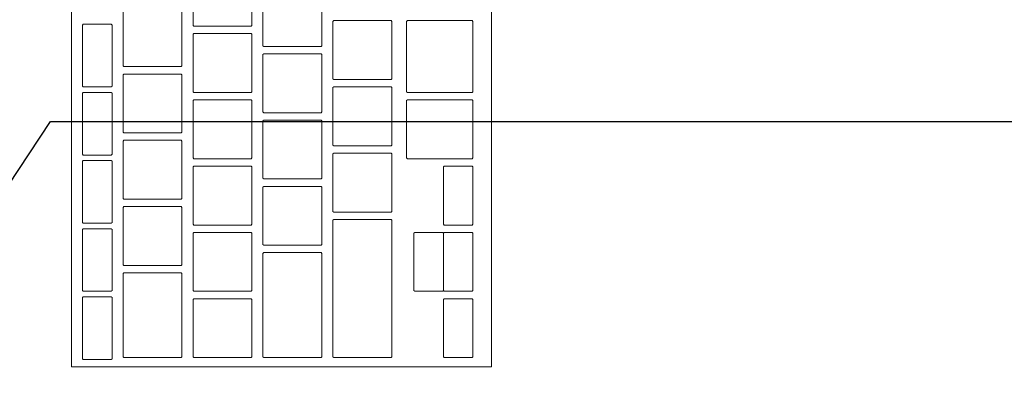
# Model space of a CAD drawing. Header units: metres. Extents: x -3.6 to 90.7, y -11.1 to 18.
# Tile 217 of 256: x 26.1758 to 26.4432, y 1.6069 to 1.7054. Entities that reach past the tile are written whole.
import ezdxf

# ---------------------------------------------------------------- set-up
doc = ezdxf.new("R2010")
doc.units = ezdxf.units.M
doc.header["$MEASUREMENT"] = 0
doc.linetypes.add('Wipeout_Contour', pattern=[1, 0, -1])
for name, color, linetype in [('152 - Bemaßung_ Beschriftung.Ausbau', 7, 'Continuous'), ('701 - Einrichtung.Möbel', 7, 'Continuous'), ('Neubau_152 - Bemaßung_ Beschriftung.Ausbau', 7, 'Continuous')]:
    doc.layers.add(name, color=color, linetype=linetype)
doc.styles.add('ERSTELLTER_STIL_2', font='txt')
doc.dimstyles.new('ERSTELLTER_STIL__1', dxfattribs={"dimtxt": 0.1, "dimasz": 0.0532, "dimexe": 0.18, "dimexo": 0.0625, "dimgap": 0, "dimtad": 1, "dimzin": 0, "dimdsep": 46, "dimtxsty": 'ERSTELLTER_STIL_2', "dimblk": 'ARROWHEAD_2', "dimblk1": 'ARROWHEAD_2', "dimblk2": 'ARROWHEAD_2', "dimcen": 0.09, "dimse1": 1, "dimse2": 1, "dimclrd": 7, "dimclre": 7, "dimclrt": 7, "dimazin": 0, "dimtfac": 1, "dimtdec": 4, "dimtmove": 0, "dimatfit": 3, "dimfxl": 1, "dimtolj": 1, "dimtzin": 0, "dimarcsym": 0})
doc.dimstyles.new('ERSTELLTER_STIL__3', dxfattribs={"dimtxt": 0.1, "dimasz": 0.0532, "dimexe": 0.18, "dimexo": 0.0625, "dimgap": 0, "dimtad": 1, "dimtih": 1, "dimtoh": 1, "dimzin": 0, "dimdsep": 46, "dimtxsty": 'ERSTELLTER_STIL_2', "dimblk": 'ARROWHEAD_2', "dimblk1": 'ARROWHEAD_2', "dimblk2": 'ARROWHEAD_2', "dimcen": 0.09, "dimse1": 1, "dimse2": 1, "dimclrd": 7, "dimclre": 7, "dimclrt": 7, "dimazin": 0, "dimtfac": 1, "dimtdec": 4, "dimtmove": 0, "dimatfit": 3, "dimfxl": 1, "dimtolj": 1, "dimtzin": 0, "dimarcsym": 0})
doc.dimstyles.new('ERSTELLTER_STIL__5', dxfattribs={"dimtxt": 0.18, "dimasz": 0.03648, "dimexe": 0.18, "dimexo": 0.0625, "dimgap": 0, "dimtad": 0, "dimtih": 1, "dimtoh": 1, "dimdec": 4, "dimzin": 0, "dimdsep": 46, "dimcen": 0.09, "dimadec": 0, "dimazin": 0, "dimtfac": 1, "dimtdec": 4, "dimtmove": 0, "dimatfit": 3, "dimldrblk": 'ARROWHEAD_11', "dimfxl": 1, "dimtolj": 1, "dimtzin": 0, "dimarcsym": 0})

# ---------------------------------------------------------------- blocks, each defined once
blk = doc.blocks.new('ARROWHEAD_11')
at = {"color": 0, "linetype": 'Continuous', "lineweight": 0}
blk.add_line((0, 0), (-1, 0), dxfattribs=at)
at = {"color": 0, "linetype": 'Continuous', "lineweight": 0, "const_width": 0.25, "flags": 128}
blk.add_lwpolyline([(-0.125, 0, 1), (0.125, 0, 1)], format="xyb", close=True, dxfattribs=at)
blk = doc.blocks.new('*D432')
at = {"layer": '152 - Bemaßung_ Beschriftung.Ausbau', "color": 7, "linetype": 'Continuous', "lineweight": 5}
for p, q in [((25.79997, -4.6125), (25.79997, -4.5075)), ((29.26, -4.6125), (29.26, -4.5075)), ((25.82018, -4.525), (25.77977, -4.595)), ((29.28021, -4.525), (29.23979, -4.595)), ((25.79997, -4.56), (29.26, -4.56))]:
    blk.add_line(p, q, dxfattribs=at)
at = {"layer": '152 - Bemaßung_ Beschriftung.Ausbau', "color": 7, "lineweight": 5, "char_height": 0.1, "attachment_point": 7, "style": 'ERSTELLTER_STIL_2'}
for s, insert in [('\\A1;{\\pql;\\fArial|b0|i0|c0|p38;3,46}', (27.32107, -4.54)), ('\\A1;{\\pql;\\fArial|b0|i0|c0|p38;15}', (29.088, -4.54))]:
    blk.add_mtext(s, dxfattribs=dict(at, insert=insert))
blk = doc.blocks.new('ARROWHEAD_2')
at = {"color": 0, "linetype": 'Continuous', "lineweight": 0}
for p, q in [((-0.3781, -0.655), (0.3781, 0.655)), ((0, 0), (-1, 0))]:
    blk.add_line(p, q, dxfattribs=at)
blk = doc.blocks.new('*D611')
at = {"layer": '152 - Bemaßung_ Beschriftung.Ausbau', "color": 7, "linetype": 'Continuous', "lineweight": 5}
for p, q in [((45.78033, 0.245), (45.78033, 3.72)), ((45.74533, 0.26521), (45.81533, 0.22479)), ((45.83283, 0.245), (45.72783, 0.245)), ((45.78033, 0.005), (45.78033, 0.245)), ((45.74533, 0.02521), (45.81533, -0.01521)), ((45.83283, 0.005), (45.72783, 0.005)), ((45.78033, -0.02923), (45.78033, 0.005))]:
    blk.add_line(p, q, dxfattribs=at)
at = {"color": 254, "linetype": 'Wipeout_Contour', "lineweight": 0, "ltscale": 182.85335}
blk.add_wipeout([(45.78176, 0.02769), (45.78176, 0.22231), (45.6389, 0.22231), (45.6389, 0.02769)], dxfattribs=at).dxf.layer = '152 - Bemaßung_ Beschriftung.Ausbau'
at = {"layer": '152 - Bemaßung_ Beschriftung.Ausbau', "color": 7, "lineweight": 5, "insert": (45.76033, 0.04911), "char_height": 0.1, "attachment_point": 7, "rotation": 90, "style": 'ERSTELLTER_STIL_2'}
blk.add_mtext('\\A1;{\\pql;\\fArial|b0|i0|c0|p38;24}', dxfattribs=at)
blk = doc.blocks.new('*D612')
at = {"layer": '152 - Bemaßung_ Beschriftung.Ausbau', "color": 7, "linetype": 'Continuous', "lineweight": 5}
for p, q in [((45.74533, 3.7402), (45.81533, 3.69979)), ((45.83283, 3.72), (45.72783, 3.72)), ((45.78033, 0.245), (45.78033, 3.72)), ((45.74533, 0.26521), (45.81533, 0.22479))]:
    blk.add_line(p, q, dxfattribs=at)
at = {"layer": '152 - Bemaßung_ Beschriftung.Ausbau', "color": 7, "lineweight": 5, "char_height": 0.1, "attachment_point": 7, "rotation": 90, "style": 'ERSTELLTER_STIL_2'}
for s, insert in [('\\A1;{\\pql;\\fArial|b0|i0|c0|p38;17\\fArial|b0|i0|c0|p38;\\A1{\\H.66x;\\S5^  ;}}', (45.76142, 3.49791)), ('\\A1;{\\pql;\\fArial|b0|i0|c0|p38;3,47\\fArial|b0|i0|c0|p38;\\A1{\\H.66x;\\S5^  ;}}', (45.77974, 1.7235))]:
    blk.add_mtext(s, dxfattribs=dict(at, insert=insert))

msp = doc.modelspace()

# ---------------------------------------------------------------- wipeouts: each hides what was drawn before it
at = {"color": 254, "linetype": 'Wipeout_Contour', "lineweight": 0, "ltscale": 161.670677}
msp.add_wipeout([(25.79997, 3.00998), (25.79997, 1.00998), (26.59997, 1.00998), (26.59997, 2.20998), (27.99997, 2.20998), (27.99997, 3.00998)], dxfattribs=at).dxf.layer = '701 - Einrichtung.Möbel'

# ---------------------------------------------------------------- next in the draw order: wipeouts: each hides what was drawn before it
at = {"color": 254, "linetype": 'Wipeout_Contour', "lineweight": 0, "ltscale": 105.237924}
msp.add_wipeout([(26.30389, 1.87312), (26.18989, 1.87312), (26.18989, 1.61112), (26.30389, 1.61112)], dxfattribs=at).dxf.layer = '701 - Einrichtung.Möbel'

# ---------------------------------------------------------------- next in the draw order: linework, layer by layer
at = {"layer": '701 - Einrichtung.Möbel', "color": 7, "linetype": 'Continuous', "lineweight": 5, "flags": 128}
msp.add_lwpolyline([(26.30389, 1.87312), (26.30389, 1.61112), (26.18989, 1.61112), (26.18989, 1.87312)], close=True, dxfattribs=at)

# ---------------------------------------------------------------- next in the draw order: wipeouts: each hides what was drawn before it
at = {"color": 254, "linetype": 'Wipeout_Contour', "lineweight": 0, "ltscale": 236.126888}
msp.add_wipeout([(26.23889, 1.71162), (26.23889, 1.71942), (26.23869, 1.71962), (26.22309, 1.71962), (26.22289, 1.71942), (26.22289, 1.70382), (26.22309, 1.70362), (26.23869, 1.70362), (26.23889, 1.70382)], dxfattribs=at).dxf.layer = '701 - Einrichtung.Möbel'
at = {"color": 254, "linetype": 'Wipeout_Contour', "lineweight": 0, "ltscale": 236.294275}
msp.add_wipeout([(26.25789, 1.70612), (26.25789, 1.71392), (26.25769, 1.71412), (26.24209, 1.71412), (26.24189, 1.71392), (26.24189, 1.69832), (26.24209, 1.69812), (26.25769, 1.69812), (26.25789, 1.69832)], dxfattribs=at).dxf.layer = '701 - Einrichtung.Möbel'
at = {"color": 254, "linetype": 'Wipeout_Contour', "lineweight": 0, "ltscale": 235.949837}
msp.add_wipeout([(26.21989, 1.70062), (26.21989, 1.70842), (26.21969, 1.70862), (26.20409, 1.70862), (26.20389, 1.70842), (26.20389, 1.69282), (26.20409, 1.69262), (26.21969, 1.69262), (26.21989, 1.69282)], dxfattribs=at).dxf.layer = '701 - Einrichtung.Möbel'
at = {"color": 254, "linetype": 'Wipeout_Contour', "lineweight": 0, "ltscale": 235.808354}
msp.add_wipeout([(26.20089, 1.69562), (26.20089, 1.70392), (26.20069, 1.70412), (26.19309, 1.70412), (26.19289, 1.70392), (26.19289, 1.68732), (26.19309, 1.68712), (26.20069, 1.68712), (26.20089, 1.68732)], dxfattribs=at).dxf.layer = '701 - Einrichtung.Möbel'
at = {"color": 254, "linetype": 'Wipeout_Contour', "lineweight": 0, "ltscale": 236.45964}
msp.add_wipeout([(26.27689, 1.69712), (26.27689, 1.70492), (26.27669, 1.70512), (26.26109, 1.70512), (26.26089, 1.70492), (26.26089, 1.68932), (26.26109, 1.68912), (26.27669, 1.68912), (26.27689, 1.68932)], dxfattribs=at).dxf.layer = '701 - Einrichtung.Möbel'
at = {"color": 254, "linetype": 'Wipeout_Contour', "lineweight": 0, "ltscale": 236.648521}
msp.add_wipeout([(26.29889, 1.69537), (26.29889, 1.70492), (26.29869, 1.70512), (26.28109, 1.70512), (26.28089, 1.70492), (26.28089, 1.68582), (26.28109, 1.68562), (26.29869, 1.68562), (26.29889, 1.68582)], dxfattribs=at).dxf.layer = '701 - Einrichtung.Möbel'
at = {"color": 254, "linetype": 'Wipeout_Contour', "lineweight": 0, "ltscale": 236.116375}
msp.add_wipeout([(26.23889, 1.69362), (26.23889, 1.70142), (26.23869, 1.70162), (26.22309, 1.70162), (26.22289, 1.70142), (26.22289, 1.68582), (26.22309, 1.68562), (26.23869, 1.68562), (26.23889, 1.68582)], dxfattribs=at).dxf.layer = '701 - Einrichtung.Möbel'
at = {"color": 254, "linetype": 'Wipeout_Contour', "lineweight": 0, "ltscale": 236.283803}
msp.add_wipeout([(26.25789, 1.68812), (26.25789, 1.69592), (26.25769, 1.69612), (26.24209, 1.69612), (26.24189, 1.69592), (26.24189, 1.68032), (26.24209, 1.68012), (26.25769, 1.68012), (26.25789, 1.68032)], dxfattribs=at).dxf.layer = '701 - Einrichtung.Möbel'
at = {"color": 254, "linetype": 'Wipeout_Contour', "lineweight": 0, "ltscale": 235.939385}
msp.add_wipeout([(26.21989, 1.68262), (26.21989, 1.69042), (26.21969, 1.69062), (26.20409, 1.69062), (26.20389, 1.69042), (26.20389, 1.67482), (26.20409, 1.67462), (26.21969, 1.67462), (26.21989, 1.67482)], dxfattribs=at).dxf.layer = '701 - Einrichtung.Möbel'
at = {"color": 254, "linetype": 'Wipeout_Contour', "lineweight": 0, "ltscale": 236.449232}
msp.add_wipeout([(26.27689, 1.67912), (26.27689, 1.68692), (26.27669, 1.68712), (26.26109, 1.68712), (26.26089, 1.68692), (26.26089, 1.67132), (26.26109, 1.67112), (26.27669, 1.67112), (26.27689, 1.67132)], dxfattribs=at).dxf.layer = '701 - Einrichtung.Möbel'
at = {"color": 254, "linetype": 'Wipeout_Contour', "lineweight": 0, "ltscale": 235.797637}
msp.add_wipeout([(26.20089, 1.67712), (26.20089, 1.68542), (26.20069, 1.68562), (26.19309, 1.68562), (26.19289, 1.68542), (26.19289, 1.66882), (26.19309, 1.66862), (26.20069, 1.66862), (26.20089, 1.66882)], dxfattribs=at).dxf.layer = '701 - Einrichtung.Möbel'
at = {"color": 254, "linetype": 'Wipeout_Contour', "lineweight": 0, "ltscale": 236.105973}
msp.add_wipeout([(26.23889, 1.67562), (26.23889, 1.68342), (26.23869, 1.68362), (26.22309, 1.68362), (26.22289, 1.68342), (26.22289, 1.66782), (26.22309, 1.66762), (26.23869, 1.66762), (26.23889, 1.66782)], dxfattribs=at).dxf.layer = '701 - Einrichtung.Möbel'
at = {"color": 254, "linetype": 'Wipeout_Contour', "lineweight": 0, "ltscale": 236.636799}
msp.add_wipeout([(26.29889, 1.67562), (26.29889, 1.68342), (26.29869, 1.68362), (26.28109, 1.68362), (26.28089, 1.68342), (26.28089, 1.66782), (26.28109, 1.66762), (26.29869, 1.66762), (26.29889, 1.66782)], dxfattribs=at).dxf.layer = '701 - Einrichtung.Möbel'
at = {"color": 254, "linetype": 'Wipeout_Contour', "lineweight": 0, "ltscale": 236.273443}
msp.add_wipeout([(26.25789, 1.67012), (26.25789, 1.67792), (26.25769, 1.67812), (26.24209, 1.67812), (26.24189, 1.67792), (26.24189, 1.66232), (26.24209, 1.66212), (26.25769, 1.66212), (26.25789, 1.66232)], dxfattribs=at).dxf.layer = '701 - Einrichtung.Möbel'
at = {"color": 254, "linetype": 'Wipeout_Contour', "lineweight": 0, "ltscale": 235.929043}
msp.add_wipeout([(26.21989, 1.66462), (26.21989, 1.67242), (26.21969, 1.67262), (26.20409, 1.67262), (26.20389, 1.67242), (26.20389, 1.65682), (26.20409, 1.65662), (26.21969, 1.65662), (26.21989, 1.65682)], dxfattribs=at).dxf.layer = '701 - Einrichtung.Möbel'
at = {"color": 254, "linetype": 'Wipeout_Contour', "lineweight": 0, "ltscale": 236.438934}
msp.add_wipeout([(26.27689, 1.66112), (26.27689, 1.66892), (26.27669, 1.66912), (26.26109, 1.66912), (26.26089, 1.66892), (26.26089, 1.65332), (26.26109, 1.65312), (26.27669, 1.65312), (26.27689, 1.65332)], dxfattribs=at).dxf.layer = '701 - Einrichtung.Möbel'
at = {"color": 254, "linetype": 'Wipeout_Contour', "lineweight": 0, "ltscale": 235.787038}
msp.add_wipeout([(26.20089, 1.65862), (26.20089, 1.66692), (26.20069, 1.66712), (26.19309, 1.66712), (26.19289, 1.66692), (26.19289, 1.65032), (26.19309, 1.65012), (26.20069, 1.65012), (26.20089, 1.65032)], dxfattribs=at).dxf.layer = '701 - Einrichtung.Möbel'
at = {"color": 254, "linetype": 'Wipeout_Contour', "lineweight": 0, "ltscale": 236.095682}
msp.add_wipeout([(26.23889, 1.65762), (26.23889, 1.66542), (26.23869, 1.66562), (26.22309, 1.66562), (26.22289, 1.66542), (26.22289, 1.64982), (26.22309, 1.64962), (26.23869, 1.64962), (26.23889, 1.64982)], dxfattribs=at).dxf.layer = '701 - Einrichtung.Möbel'
at = {"color": 254, "linetype": 'Wipeout_Contour', "lineweight": 0, "ltscale": 236.666466}
msp.add_wipeout([(26.29889, 1.65762), (26.29889, 1.66542), (26.29869, 1.66562), (26.29109, 1.66562), (26.29089, 1.66542), (26.29089, 1.64982), (26.29109, 1.64962), (26.29869, 1.64962), (26.29889, 1.64982)], dxfattribs=at).dxf.layer = '701 - Einrichtung.Möbel'
at = {"color": 254, "linetype": 'Wipeout_Contour', "lineweight": 0, "ltscale": 236.263192}
msp.add_wipeout([(26.25789, 1.65212), (26.25789, 1.65992), (26.25769, 1.66012), (26.24209, 1.66012), (26.24189, 1.65992), (26.24189, 1.64432), (26.24209, 1.64412), (26.25769, 1.64412), (26.25789, 1.64432)], dxfattribs=at).dxf.layer = '701 - Einrichtung.Möbel'
at = {"color": 254, "linetype": 'Wipeout_Contour', "lineweight": 0, "ltscale": 235.918812}
msp.add_wipeout([(26.21989, 1.64662), (26.21989, 1.65442), (26.21969, 1.65462), (26.20409, 1.65462), (26.20389, 1.65442), (26.20389, 1.63882), (26.20409, 1.63862), (26.21969, 1.63862), (26.21989, 1.63882)], dxfattribs=at).dxf.layer = '701 - Einrichtung.Möbel'
at = {"color": 254, "linetype": 'Wipeout_Contour', "lineweight": 0, "ltscale": 236.424261}
msp.add_wipeout([(26.27689, 1.63237), (26.27689, 1.65092), (26.27669, 1.65112), (26.26109, 1.65112), (26.26089, 1.65092), (26.26089, 1.61382), (26.26109, 1.61362), (26.27669, 1.61362), (26.27689, 1.61382)], dxfattribs=at).dxf.layer = '701 - Einrichtung.Möbel'
at = {"color": 254, "linetype": 'Wipeout_Contour', "lineweight": 0, "ltscale": 235.776556}
msp.add_wipeout([(26.20089, 1.64012), (26.20089, 1.64842), (26.20069, 1.64862), (26.19309, 1.64862), (26.19289, 1.64842), (26.19289, 1.63182), (26.19309, 1.63162), (26.20069, 1.63162), (26.20089, 1.63182)], dxfattribs=at).dxf.layer = '701 - Einrichtung.Möbel'
at = {"color": 254, "linetype": 'Wipeout_Contour', "lineweight": 0, "ltscale": 236.085501}
msp.add_wipeout([(26.23889, 1.63962), (26.23889, 1.64742), (26.23869, 1.64762), (26.22309, 1.64762), (26.22289, 1.64742), (26.22289, 1.63182), (26.22309, 1.63162), (26.23869, 1.63162), (26.23889, 1.63182)], dxfattribs=at).dxf.layer = '701 - Einrichtung.Möbel'
at = {"color": 254, "linetype": 'Wipeout_Contour', "lineweight": 0, "ltscale": 236.65631}
msp.add_wipeout([(26.29889, 1.63962), (26.29889, 1.64742), (26.29869, 1.64762), (26.29109, 1.64762), (26.29089, 1.64742), (26.29089, 1.63182), (26.29109, 1.63162), (26.29869, 1.63162), (26.29889, 1.63182)], dxfattribs=at).dxf.layer = '701 - Einrichtung.Möbel'
at = {"color": 254, "linetype": 'Wipeout_Contour', "lineweight": 0, "ltscale": 236.250551}
msp.add_wipeout([(26.25789, 1.62787), (26.25789, 1.64192), (26.25769, 1.64212), (26.24209, 1.64212), (26.24189, 1.64192), (26.24189, 1.61382), (26.24209, 1.61362), (26.25769, 1.61362), (26.25789, 1.61382)], dxfattribs=at).dxf.layer = '701 - Einrichtung.Möbel'
at = {"color": 254, "linetype": 'Wipeout_Contour', "lineweight": 0, "ltscale": 235.907346}
msp.add_wipeout([(26.21989, 1.62512), (26.21989, 1.63642), (26.21969, 1.63662), (26.20409, 1.63662), (26.20389, 1.63642), (26.20389, 1.61382), (26.20409, 1.61362), (26.21969, 1.61362), (26.21989, 1.61382)], dxfattribs=at).dxf.layer = '701 - Einrichtung.Möbel'
at = {"color": 254, "linetype": 'Wipeout_Contour', "lineweight": 0, "ltscale": 235.766191}
msp.add_wipeout([(26.20089, 1.62162), (26.20089, 1.62992), (26.20069, 1.63012), (26.19309, 1.63012), (26.19289, 1.62992), (26.19289, 1.61332), (26.19309, 1.61312), (26.20069, 1.61312), (26.20089, 1.61332)], dxfattribs=at).dxf.layer = '701 - Einrichtung.Möbel'
at = {"color": 254, "linetype": 'Wipeout_Contour', "lineweight": 0, "ltscale": 236.075431}
msp.add_wipeout([(26.23889, 1.62162), (26.23889, 1.62942), (26.23869, 1.62962), (26.22309, 1.62962), (26.22289, 1.62942), (26.22289, 1.61382), (26.22309, 1.61362), (26.23869, 1.61362), (26.23889, 1.61382)], dxfattribs=at).dxf.layer = '701 - Einrichtung.Möbel'
at = {"color": 254, "linetype": 'Wipeout_Contour', "lineweight": 0, "ltscale": 236.646264}
msp.add_wipeout([(26.29889, 1.62162), (26.29889, 1.62942), (26.29869, 1.62962), (26.29109, 1.62962), (26.29089, 1.62942), (26.29089, 1.61382), (26.29109, 1.61362), (26.29869, 1.61362), (26.29889, 1.61382)], dxfattribs=at).dxf.layer = '701 - Einrichtung.Möbel'

# ---------------------------------------------------------------- next in the draw order: linework, layer by layer
at = {"layer": '701 - Einrichtung.Möbel', "color": 7, "linetype": 'Continuous', "lineweight": 5, "flags": 128}
for points in [[(26.23889, 1.71162), (26.23889, 1.70382), (26.23869, 1.70362), (26.22309, 1.70362), (26.22289, 1.70382), (26.22289, 1.71942), (26.22309, 1.71962), (26.23869, 1.71962), (26.23889, 1.71942)], [(26.25789, 1.70612), (26.25789, 1.69832), (26.25769, 1.69812), (26.24209, 1.69812), (26.24189, 1.69832), (26.24189, 1.71392), (26.24209, 1.71412), (26.25769, 1.71412), (26.25789, 1.71392)], [(26.21989, 1.70062), (26.21989, 1.69282), (26.21969, 1.69262), (26.20409, 1.69262), (26.20389, 1.69282), (26.20389, 1.70842), (26.20409, 1.70862), (26.21969, 1.70862), (26.21989, 1.70842)], [(26.20089, 1.69562), (26.20089, 1.68732), (26.20069, 1.68712), (26.19309, 1.68712), (26.19289, 1.68732), (26.19289, 1.70392), (26.19309, 1.70412), (26.20069, 1.70412), (26.20089, 1.70392)], [(26.27689, 1.69712), (26.27689, 1.68932), (26.27669, 1.68912), (26.26109, 1.68912), (26.26089, 1.68932), (26.26089, 1.70492), (26.26109, 1.70512), (26.27669, 1.70512), (26.27689, 1.70492)], [(26.29889, 1.69537), (26.29889, 1.68582), (26.29869, 1.68562), (26.28109, 1.68562), (26.28089, 1.68582), (26.28089, 1.70492), (26.28109, 1.70512), (26.29869, 1.70512), (26.29889, 1.70492)], [(26.23889, 1.69362), (26.23889, 1.68582), (26.23869, 1.68562), (26.22309, 1.68562), (26.22289, 1.68582), (26.22289, 1.70142), (26.22309, 1.70162), (26.23869, 1.70162), (26.23889, 1.70142)], [(26.25789, 1.68812), (26.25789, 1.68032), (26.25769, 1.68012), (26.24209, 1.68012), (26.24189, 1.68032), (26.24189, 1.69592), (26.24209, 1.69612), (26.25769, 1.69612), (26.25789, 1.69592)], [(26.21989, 1.68262), (26.21989, 1.67482), (26.21969, 1.67462), (26.20409, 1.67462), (26.20389, 1.67482), (26.20389, 1.69042), (26.20409, 1.69062), (26.21969, 1.69062), (26.21989, 1.69042)], [(26.27689, 1.67912), (26.27689, 1.67132), (26.27669, 1.67112), (26.26109, 1.67112), (26.26089, 1.67132), (26.26089, 1.68692), (26.26109, 1.68712), (26.27669, 1.68712), (26.27689, 1.68692)], [(26.20089, 1.67712), (26.20089, 1.66882), (26.20069, 1.66862), (26.19309, 1.66862), (26.19289, 1.66882), (26.19289, 1.68542), (26.19309, 1.68562), (26.20069, 1.68562), (26.20089, 1.68542)], [(26.23889, 1.67562), (26.23889, 1.66782), (26.23869, 1.66762), (26.22309, 1.66762), (26.22289, 1.66782), (26.22289, 1.68342), (26.22309, 1.68362), (26.23869, 1.68362), (26.23889, 1.68342)], [(26.29889, 1.67562), (26.29889, 1.66782), (26.29869, 1.66762), (26.28109, 1.66762), (26.28089, 1.66782), (26.28089, 1.68342), (26.28109, 1.68362), (26.29869, 1.68362), (26.29889, 1.68342)], [(26.25789, 1.67012), (26.25789, 1.66232), (26.25769, 1.66212), (26.24209, 1.66212), (26.24189, 1.66232), (26.24189, 1.67792), (26.24209, 1.67812), (26.25769, 1.67812), (26.25789, 1.67792)], [(26.21989, 1.66462), (26.21989, 1.65682), (26.21969, 1.65662), (26.20409, 1.65662), (26.20389, 1.65682), (26.20389, 1.67242), (26.20409, 1.67262), (26.21969, 1.67262), (26.21989, 1.67242)], [(26.27689, 1.66112), (26.27689, 1.65332), (26.27669, 1.65312), (26.26109, 1.65312), (26.26089, 1.65332), (26.26089, 1.66892), (26.26109, 1.66912), (26.27669, 1.66912), (26.27689, 1.66892)], [(26.20089, 1.65862), (26.20089, 1.65032), (26.20069, 1.65012), (26.19309, 1.65012), (26.19289, 1.65032), (26.19289, 1.66692), (26.19309, 1.66712), (26.20069, 1.66712), (26.20089, 1.66692)], [(26.23889, 1.65762), (26.23889, 1.64982), (26.23869, 1.64962), (26.22309, 1.64962), (26.22289, 1.64982), (26.22289, 1.66542), (26.22309, 1.66562), (26.23869, 1.66562), (26.23889, 1.66542)], [(26.29889, 1.65762), (26.29889, 1.64982), (26.29869, 1.64962), (26.29109, 1.64962), (26.29089, 1.64982), (26.29089, 1.66542), (26.29109, 1.66562), (26.29869, 1.66562), (26.29889, 1.66542)], [(26.25789, 1.65212), (26.25789, 1.64432), (26.25769, 1.64412), (26.24209, 1.64412), (26.24189, 1.64432), (26.24189, 1.65992), (26.24209, 1.66012), (26.25769, 1.66012), (26.25789, 1.65992)], [(26.21989, 1.64662), (26.21989, 1.63882), (26.21969, 1.63862), (26.20409, 1.63862), (26.20389, 1.63882), (26.20389, 1.65442), (26.20409, 1.65462), (26.21969, 1.65462), (26.21989, 1.65442)], [(26.27689, 1.63237), (26.27689, 1.61382), (26.27669, 1.61362), (26.26109, 1.61362), (26.26089, 1.61382), (26.26089, 1.65092), (26.26109, 1.65112), (26.27669, 1.65112), (26.27689, 1.65092)], [(26.20089, 1.64012), (26.20089, 1.63182), (26.20069, 1.63162), (26.19309, 1.63162), (26.19289, 1.63182), (26.19289, 1.64842), (26.19309, 1.64862), (26.20069, 1.64862), (26.20089, 1.64842)], [(26.23889, 1.63962), (26.23889, 1.63182), (26.23869, 1.63162), (26.22309, 1.63162), (26.22289, 1.63182), (26.22289, 1.64742), (26.22309, 1.64762), (26.23869, 1.64762), (26.23889, 1.64742)], [(26.29889, 1.63962), (26.29889, 1.63182), (26.29869, 1.63162), (26.29109, 1.63162), (26.29089, 1.63182), (26.29089, 1.64742), (26.29109, 1.64762), (26.29869, 1.64762), (26.29889, 1.64742)], [(26.25789, 1.62787), (26.25789, 1.61382), (26.25769, 1.61362), (26.24209, 1.61362), (26.24189, 1.61382), (26.24189, 1.64192), (26.24209, 1.64212), (26.25769, 1.64212), (26.25789, 1.64192)], [(26.21989, 1.62512), (26.21989, 1.61382), (26.21969, 1.61362), (26.20409, 1.61362), (26.20389, 1.61382), (26.20389, 1.63642), (26.20409, 1.63662), (26.21969, 1.63662), (26.21989, 1.63642)], [(26.20089, 1.62162), (26.20089, 1.61332), (26.20069, 1.61312), (26.19309, 1.61312), (26.19289, 1.61332), (26.19289, 1.62992), (26.19309, 1.63012), (26.20069, 1.63012), (26.20089, 1.62992)], [(26.23889, 1.62162), (26.23889, 1.61382), (26.23869, 1.61362), (26.22309, 1.61362), (26.22289, 1.61382), (26.22289, 1.62942), (26.22309, 1.62962), (26.23869, 1.62962), (26.23889, 1.62942)], [(26.29889, 1.62162), (26.29889, 1.61382), (26.29869, 1.61362), (26.29109, 1.61362), (26.29089, 1.61382), (26.29089, 1.62942), (26.29109, 1.62962), (26.29869, 1.62962), (26.29889, 1.62942)]]:
    msp.add_lwpolyline(points, close=True, dxfattribs=at)

# ---------------------------------------------------------------- next in the draw order: wipeouts: each hides what was drawn before it
at = {"color": 254, "linetype": 'Wipeout_Contour', "lineweight": 0, "ltscale": 236.584461}
msp.add_wipeout([(26.29089, 1.63962), (26.29089, 1.64742), (26.29069, 1.64762), (26.28309, 1.64762), (26.28289, 1.64742), (26.28289, 1.63182), (26.28309, 1.63162), (26.29069, 1.63162), (26.29089, 1.63182)], dxfattribs=at).dxf.layer = '701 - Einrichtung.Möbel'

# ---------------------------------------------------------------- next in the draw order: linework, layer by layer
at = {"layer": '701 - Einrichtung.Möbel', "color": 7, "linetype": 'Continuous', "lineweight": 5, "flags": 128}
msp.add_lwpolyline([(26.29089, 1.63962), (26.29089, 1.63182), (26.29069, 1.63162), (26.28309, 1.63162), (26.28289, 1.63182), (26.28289, 1.64742), (26.28309, 1.64762), (26.29069, 1.64762), (26.29089, 1.64742)], close=True, dxfattribs=at)

# ---------------------------------------------------------------- next in the draw order: dimensions: what is measured, and where the dimension line sits
at = {"layer": '152 - Bemaßung_ Beschriftung.Ausbau', "color": 7, "linetype": 'Continuous', "lineweight": 5}
dim = msp.add_linear_dim(base=(29.26, -4.56), p1=(25.79997, 2.94998), p2=(29.26, 3.11974), dimstyle='ERSTELLTER_STIL__3', dxfattribs=at)
dim.commit()
dim.dimension.update_dxf_attribs({"geometry": '*D432', "text_midpoint": (27.45096, -4.49), "dimtype": 160})

# ---------------------------------------------------------------- next in the draw order: leaders
at = {"layer": 'Neubau_152 - Bemaßung_ Beschriftung.Ausbau', "color": 1, "linetype": 'Continuous', "lineweight": 13, "annotation_type": 0, "has_hookline": 1, "hookline_direction": 0, "text_width": 0.88052}
msp.add_leader([(25.87048, 1.20514), (26.18422, 1.67774), (27.06516, 1.67774)], dimstyle='ERSTELLTER_STIL__5', dxfattribs=at)

# ---------------------------------------------------------------- next in the draw order: dimensions: what is measured, and where the dimension line sits
at = {"layer": '152 - Bemaßung_ Beschriftung.Ausbau', "color": 7, "linetype": 'Continuous', "lineweight": 5}
dim = msp.add_linear_dim(base=(45.78033, 0.245), p1=(45.78033, 0.005), p2=(22.1775, 0.245), angle=90, dimstyle='ERSTELLTER_STIL__1', dxfattribs=at)
dim.commit()
dim.dimension.update_dxf_attribs({"geometry": '*D611', "text_midpoint": (45.71033, 0.12535), "dimtype": 160, "text_rotation": 90})

# ---------------------------------------------------------------- next in the draw order: dimensions: what is measured, and where the dimension line sits
dim = msp.add_linear_dim(base=(45.780333, 3.719998), p1=(22.1775, 0.245), p2=(44.709987, 3.719998), angle=90, dimstyle='ERSTELLTER_STIL__1', dxfattribs=at)
dim.commit()
dim.dimension.update_dxf_attribs({"geometry": '*D612', "text_midpoint": (45.710333, 1.988441), "dimtype": 160, "text_rotation": 90})

doc.saveas('drawing.dxf')
